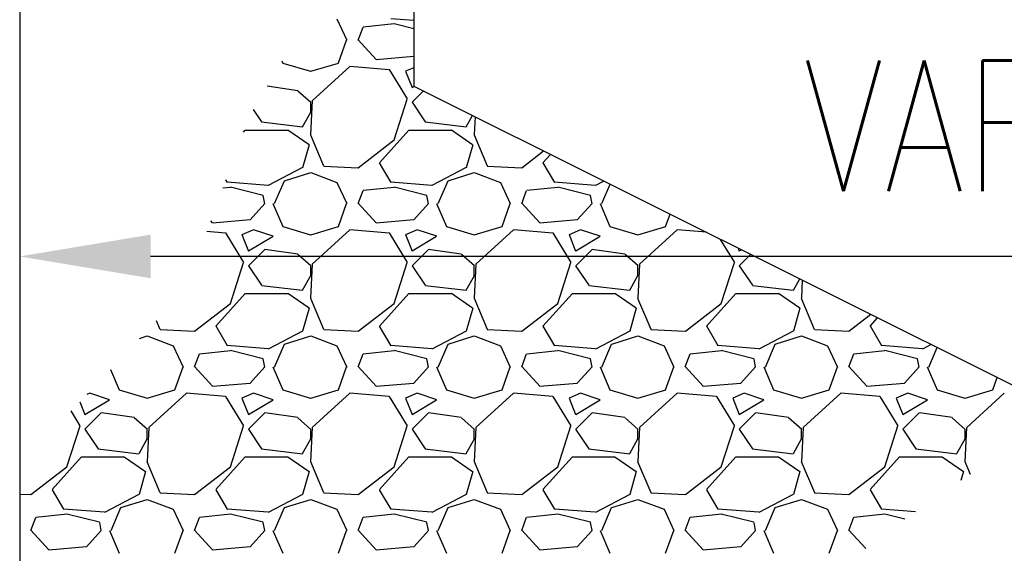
# Model space of a CAD drawing. Header units: inches. Extents: x -9715 to 32893, y -15613 to -1138.
# Tile 181 of 256: x 9253 to 9283, y -5791 to -5774. Entities that reach past the tile are written whole.
import ezdxf

# ---------------------------------------------------------------- set-up
doc = ezdxf.new("R2010")
doc.units = ezdxf.units.IN
doc.header["$MEASUREMENT"] = 0
doc.layers.get('0').update_dxf_attribs({"color": 252})
for name, color, linetype in [('S-ANNO-DIMS', 2, 'Continuous'), ('S-WALL-PATT', 1, 'Continuous'), ('S-WALL-RTWL', 2, 'Continuous')]:
    doc.layers.add(name, color=color, linetype=linetype)
doc.styles.add('125', font='romans.shx', dxfattribs={"width": 0.8, "height": 2})

# ---------------------------------------------------------------- blocks, each defined once
blk = doc.blocks.new('*X187')
at = {"color": 0}
for p, q in [((2282.401, 1321.946), (2283.301, 1319.996)), ((2289.453, 1321.797), (2287.345, 1321.966)), ((2284.347, 1320.004), (2284.797, 1321.204)), ((2287.655, 1321.492), (2284.805, 1321.192)), ((2289.453, 1321.054), (2287.647, 1321.505)), ((2282.544, 1317.908), (2283.294, 1320.008)), ((2285.996, 1318.234), (2284.346, 1320.034)), ((2289.445, 1318.503), (2285.995, 1318.203)), ((2289.453, 1318.511), (2289.447, 1318.505)), ((2277.359, 1318.091), (2277.439, 1317.903)), ((2277.443, 1317.894), (2279.993, 1317.144)), ((2280.003, 1317.146), (2282.553, 1317.896)), ((2283.599, 1317.598), (2280.149, 1314.449)), ((2287.202, 1317.293), (2283.602, 1317.593)), ((2288.875, 1314.607), (2287.225, 1317.307)), ((2289.453, 1317.472), (2288.699, 1317.149)), ((2288.695, 1317.15), (2289.295, 1315.65)), ((2278.809, 1315.353), (2275.993, 1315.776)), ((2289.299, 1315.652), (2289.491, 1315.767)), ((2280.022, 1314.279), (2278.822, 1315.329)), ((2287.651, 1310.844), (2288.851, 1314.594)), ((2290.342, 1315.342), (2289.299, 1314.299)), ((2274.736, 1313.644), (2275.496, 1312.504)), ((2280.143, 1314.457), (2279.993, 1311.307)), ((2280, 1313.4), (2280, 1314.3)), ((2289.296, 1314.304), (2290.496, 1312.504)), ((2279.258, 1312.053), (2280.008, 1313.403)), ((2294.258, 1312.053), (2294.837, 1313.094)), ((2295.073, 1312.976), (2294.993, 1311.307)), ((2275.502, 1312.496), (2279.252, 1312.046)), ((2290.502, 1312.496), (2294.252, 1312.046)), ((2273.83, 1311.569), (2273.997, 1311.755)), ((2274, 1311.75), (2277.9, 1311.75)), ((2277.896, 1311.772), (2279.846, 1310.422)), ((2279.981, 1311.328), (2281.181, 1308.478)), ((2286.297, 1308.755), (2288.997, 1311.755)), ((2289, 1311.75), (2292.9, 1311.75)), ((2292.896, 1311.772), (2294.846, 1310.422)), ((2294.981, 1311.328), (2296.181, 1308.478)), ((2279.856, 1310.398), (2279.256, 1308.298)), ((2284.352, 1308.293), (2287.652, 1310.843)), ((2294.856, 1310.398), (2294.256, 1308.298)), ((2299.352, 1308.292), (2301.351, 1309.837)), ((2301.297, 1308.755), (2301.986, 1309.52)), ((2279.25, 1308.3), (2276.1, 1306.65)), ((2281.196, 1308.446), (2284.346, 1308.296)), ((2287.372, 1306.943), (2286.322, 1308.743)), ((2294.25, 1308.3), (2291.1, 1306.65)), ((2296.196, 1308.446), (2299.346, 1308.296)), ((2302.372, 1306.943), (2301.322, 1308.743)), ((2277.601, 1307.099), (2280.001, 1307.849)), ((2279.997, 1307.85), (2282.397, 1306.95)), ((2292.601, 1307.099), (2295.001, 1307.849)), ((2294.997, 1307.85), (2297.397, 1306.95)), ((2272.655, 1306.492), (2271.936, 1306.417)), ((2272.372, 1306.943), (2272.223, 1307.198)), ((2276.095, 1306.666), (2272.345, 1306.966)), ((2275.647, 1305.755), (2272.647, 1306.505)), ((2276.694, 1304.998), (2277.594, 1307.098)), ((2282.401, 1306.946), (2283.301, 1304.996)), ((2287.655, 1306.492), (2284.805, 1306.192)), ((2291.095, 1306.666), (2287.345, 1306.966)), ((2290.647, 1305.755), (2287.647, 1306.505)), ((2291.694, 1304.998), (2292.594, 1307.098)), ((2297.401, 1306.946), (2298.301, 1304.996)), ((2302.655, 1306.492), (2299.805, 1306.192)), ((2306.095, 1306.666), (2302.345, 1306.966)), ((2305.647, 1305.755), (2302.647, 1306.505)), ((2306.894, 1307.066), (2306.1, 1306.65)), ((2306.694, 1304.998), (2307.459, 1306.783)), ((2275.8, 1304.991), (2275.65, 1305.741)), ((2284.347, 1305.004), (2284.797, 1306.204)), ((2290.8, 1304.991), (2290.65, 1305.741)), ((2299.347, 1305.004), (2299.797, 1306.204)), ((2305.8, 1304.991), (2305.65, 1305.741)), ((2275.797, 1305.005), (2274.447, 1303.505)), ((2276.539, 1305.003), (2277.439, 1302.903)), ((2282.544, 1302.908), (2283.294, 1305.008)), ((2285.996, 1303.234), (2284.346, 1305.034)), ((2290.797, 1305.005), (2289.447, 1303.505)), ((2291.539, 1305.003), (2292.439, 1302.903)), ((2297.544, 1302.908), (2298.294, 1305.008)), ((2300.996, 1303.234), (2299.346, 1305.034)), ((2305.797, 1305.005), (2304.447, 1303.505)), ((2306.539, 1305.003), (2307.439, 1302.903)), ((2312.544, 1302.908), (2312.948, 1304.039)), ((2270.996, 1303.234), (2270.832, 1303.413)), ((2274.445, 1303.503), (2270.995, 1303.203)), ((2277.443, 1302.894), (2279.993, 1302.144)), ((2280.003, 1302.146), (2282.553, 1302.896)), ((2289.446, 1303.503), (2285.996, 1303.203)), ((2292.443, 1302.894), (2294.993, 1302.144)), ((2295.003, 1302.146), (2297.553, 1302.896)), ((2304.446, 1303.503), (2300.996, 1303.203)), ((2307.443, 1302.894), (2309.993, 1302.144)), ((2310.003, 1302.146), (2312.553, 1302.896)), ((2272.202, 1302.293), (2270.473, 1302.437)), ((2273.875, 1299.607), (2272.225, 1302.307)), ((2273.695, 1302.15), (2274.295, 1300.65)), ((2274.749, 1302.599), (2273.699, 1302.149)), ((2274.299, 1300.652), (2276.549, 1302.002)), ((2276.553, 1302.002), (2274.753, 1302.602)), ((2283.599, 1302.598), (2280.149, 1299.448)), ((2287.202, 1302.293), (2283.602, 1302.593)), ((2288.875, 1299.607), (2287.225, 1302.307)), ((2288.695, 1302.15), (2289.295, 1300.65)), ((2289.749, 1302.599), (2288.699, 1302.149)), ((2289.299, 1300.652), (2291.549, 1302.002)), ((2291.553, 1302.002), (2289.753, 1302.602)), ((2298.599, 1302.598), (2295.149, 1299.448)), ((2302.202, 1302.293), (2298.602, 1302.593)), ((2303.876, 1299.607), (2302.226, 1302.307)), ((2303.695, 1302.15), (2304.295, 1300.65)), ((2304.749, 1302.599), (2303.699, 1302.149)), ((2304.299, 1300.652), (2306.549, 1302.002)), ((2306.553, 1302.002), (2304.753, 1302.602)), ((2313.599, 1302.598), (2310.149, 1299.448)), ((2316.287, 1302.369), (2313.602, 1302.593)), ((2318.876, 1299.607), (2317.584, 1301.721)), ((2275.799, 1300.799), (2274.299, 1299.299)), ((2278.809, 1300.353), (2275.809, 1300.803)), ((2280.021, 1299.279), (2278.821, 1300.329)), ((2290.799, 1300.799), (2289.299, 1299.299)), ((2293.809, 1300.353), (2290.809, 1300.803)), ((2295.022, 1299.279), (2293.822, 1300.329)), ((2305.799, 1300.799), (2304.299, 1299.299)), ((2308.809, 1300.353), (2305.809, 1300.803)), ((2310.022, 1299.279), (2308.822, 1300.329)), ((2319.187, 1300.919), (2319.295, 1300.65)), ((2319.299, 1300.652), (2319.491, 1300.767)), ((2320.342, 1300.342), (2319.299, 1299.299)), ((2272.651, 1295.844), (2273.851, 1299.594)), ((2274.296, 1299.304), (2275.496, 1297.504)), ((2280.143, 1299.457), (2279.993, 1296.307)), ((2280, 1298.4), (2280, 1299.3)), ((2287.651, 1295.844), (2288.851, 1299.594)), ((2289.296, 1299.304), (2290.496, 1297.504)), ((2295.143, 1299.457), (2294.993, 1296.307)), ((2295, 1298.4), (2295, 1299.3)), ((2302.651, 1295.843), (2303.851, 1299.593)), ((2304.296, 1299.304), (2305.496, 1297.504)), ((2310.143, 1299.457), (2309.993, 1296.307)), ((2310, 1298.4), (2310, 1299.3)), ((2317.651, 1295.843), (2318.851, 1299.593)), ((2319.296, 1299.304), (2320.496, 1297.504)), ((2279.258, 1297.053), (2280.008, 1298.403)), ((2294.258, 1297.053), (2295.008, 1298.403)), ((2309.258, 1297.053), (2310.008, 1298.403)), ((2275.502, 1297.496), (2279.252, 1297.046)), ((2290.502, 1297.496), (2294.252, 1297.046)), ((2305.502, 1297.496), (2309.252, 1297.046)), ((2320.502, 1297.496), (2324.252, 1297.046)), ((2324.258, 1297.053), (2324.837, 1298.094)), ((2325.072, 1297.976), (2324.993, 1296.307)), ((2271.297, 1293.755), (2273.997, 1296.755)), ((2274, 1296.75), (2277.9, 1296.75)), ((2277.896, 1296.772), (2279.846, 1295.422)), ((2286.297, 1293.755), (2288.997, 1296.755)), ((2289, 1296.75), (2292.9, 1296.75)), ((2292.896, 1296.772), (2294.846, 1295.422)), ((2301.297, 1293.755), (2303.997, 1296.755)), ((2304, 1296.75), (2307.9, 1296.75)), ((2307.896, 1296.772), (2309.846, 1295.422)), ((2316.297, 1293.755), (2318.997, 1296.755)), ((2319, 1296.75), (2322.9, 1296.75)), ((2322.896, 1296.772), (2324.846, 1295.422)), ((2269.352, 1293.293), (2272.652, 1295.843)), ((2279.981, 1296.328), (2281.181, 1293.478)), ((2284.352, 1293.292), (2287.652, 1295.842)), ((2294.981, 1296.328), (2296.181, 1293.478)), ((2299.352, 1293.292), (2302.652, 1295.842)), ((2309.981, 1296.328), (2311.181, 1293.478)), ((2314.352, 1293.292), (2317.652, 1295.842)), ((2324.98, 1296.328), (2326.18, 1293.478)), ((2279.856, 1295.398), (2279.256, 1293.298)), ((2294.856, 1295.398), (2294.256, 1293.298)), ((2309.856, 1295.398), (2309.256, 1293.298)), ((2324.856, 1295.398), (2324.256, 1293.298)), ((2329.352, 1293.292), (2331.351, 1294.837)), ((2265.845, 1294.275), (2266.181, 1293.478)), ((2331.297, 1293.755), (2331.986, 1294.52)), ((2266.196, 1293.446), (2269.346, 1293.296)), ((2272.372, 1291.943), (2271.322, 1293.743)), ((2279.25, 1293.3), (2276.1, 1291.65)), ((2281.196, 1293.446), (2284.346, 1293.296)), ((2287.372, 1291.943), (2286.322, 1293.743)), ((2294.25, 1293.3), (2291.1, 1291.65)), ((2296.196, 1293.446), (2299.346, 1293.296)), ((2302.372, 1291.943), (2301.322, 1293.743)), ((2309.25, 1293.3), (2306.1, 1291.65)), ((2311.196, 1293.446), (2314.346, 1293.296)), ((2317.372, 1291.943), (2316.322, 1293.743)), ((2324.25, 1293.3), (2321.1, 1291.65)), ((2326.196, 1293.446), (2329.346, 1293.296)), ((2332.372, 1291.943), (2331.322, 1293.743)), ((2264.301, 1292.63), (2265.001, 1292.849)), ((2264.997, 1292.85), (2267.397, 1291.95)), ((2276.694, 1289.998), (2277.594, 1292.098)), ((2277.601, 1292.099), (2280.001, 1292.849)), ((2279.997, 1292.85), (2282.397, 1291.95)), ((2291.694, 1289.998), (2292.594, 1292.098)), ((2292.601, 1292.099), (2295.001, 1292.849)), ((2294.997, 1292.85), (2297.397, 1291.95)), ((2306.694, 1289.998), (2307.594, 1292.098)), ((2307.601, 1292.099), (2310.001, 1292.849)), ((2309.997, 1292.85), (2312.397, 1291.95)), ((2321.694, 1289.998), (2322.594, 1292.098)), ((2322.601, 1292.099), (2325.001, 1292.849)), ((2324.997, 1292.85), (2327.397, 1291.95)), ((2336.893, 1292.066), (2336.1, 1291.65)), ((2267.401, 1291.946), (2268.301, 1289.996)), ((2269.347, 1290.003), (2269.797, 1291.203)), ((2272.655, 1291.492), (2269.805, 1291.192)), ((2276.095, 1291.666), (2272.345, 1291.966)), ((2275.647, 1290.755), (2272.647, 1291.505)), ((2282.401, 1291.946), (2283.301, 1289.996)), ((2284.347, 1290.004), (2284.797, 1291.204)), ((2287.655, 1291.492), (2284.805, 1291.192)), ((2291.095, 1291.666), (2287.345, 1291.966)), ((2290.647, 1290.755), (2287.647, 1291.505)), ((2297.401, 1291.946), (2298.301, 1289.996)), ((2299.347, 1290.004), (2299.797, 1291.204)), ((2302.655, 1291.492), (2299.805, 1291.192)), ((2306.095, 1291.666), (2302.345, 1291.966)), ((2305.647, 1290.755), (2302.647, 1291.505)), ((2312.401, 1291.946), (2313.301, 1289.996)), ((2314.347, 1290.004), (2314.797, 1291.204)), ((2317.655, 1291.492), (2314.805, 1291.192)), ((2321.095, 1291.666), (2317.345, 1291.966)), ((2320.647, 1290.755), (2317.647, 1291.505)), ((2327.401, 1291.946), (2328.301, 1289.996)), ((2329.347, 1290.004), (2329.797, 1291.204)), ((2332.655, 1291.492), (2329.805, 1291.192)), ((2336.095, 1291.666), (2332.345, 1291.966)), ((2335.647, 1290.755), (2332.647, 1291.505)), ((2336.694, 1289.998), (2337.459, 1291.783)), ((2275.8, 1289.991), (2275.65, 1290.741)), ((2290.8, 1289.991), (2290.65, 1290.741)), ((2305.8, 1289.991), (2305.65, 1290.741)), ((2320.8, 1289.991), (2320.65, 1290.741)), ((2335.8, 1289.991), (2335.65, 1290.741)), ((2261.632, 1289.787), (2262.439, 1287.903)), ((2267.544, 1287.908), (2268.294, 1290.008)), ((2270.996, 1288.234), (2269.346, 1290.034)), ((2275.797, 1290.005), (2274.447, 1288.505)), ((2276.539, 1290.003), (2277.439, 1287.903)), ((2282.544, 1287.908), (2283.294, 1290.008)), ((2285.996, 1288.234), (2284.346, 1290.034)), ((2290.797, 1290.005), (2289.447, 1288.505)), ((2291.539, 1290.003), (2292.439, 1287.903)), ((2297.544, 1287.908), (2298.294, 1290.008)), ((2300.996, 1288.234), (2299.346, 1290.034)), ((2305.797, 1290.005), (2304.447, 1288.505)), ((2306.539, 1290.003), (2307.439, 1287.903)), ((2312.544, 1287.908), (2313.294, 1290.008)), ((2315.996, 1288.234), (2314.346, 1290.034)), ((2320.797, 1290.005), (2319.447, 1288.505)), ((2321.539, 1290.003), (2322.439, 1287.903)), ((2327.544, 1287.908), (2328.294, 1290.008)), ((2330.996, 1288.234), (2329.346, 1290.034)), ((2335.797, 1290.005), (2334.447, 1288.505)), ((2336.539, 1290.003), (2337.439, 1287.903)), ((2274.446, 1288.503), (2270.996, 1288.203)), ((2289.446, 1288.503), (2285.996, 1288.203)), ((2304.446, 1288.503), (2300.996, 1288.203)), ((2319.446, 1288.503), (2315.996, 1288.203)), ((2334.446, 1288.503), (2330.996, 1288.203)), ((2342.544, 1287.908), (2342.948, 1289.039)), ((2259.749, 1287.599), (2259.463, 1287.476)), ((2261.553, 1287.002), (2259.753, 1287.602)), ((2262.444, 1287.894), (2264.994, 1287.144)), ((2265.003, 1287.146), (2267.553, 1287.896)), ((2268.599, 1287.598), (2265.149, 1284.448)), ((2272.202, 1287.293), (2268.602, 1287.593)), ((2274.749, 1287.599), (2273.699, 1287.149)), ((2276.553, 1287.002), (2274.753, 1287.602)), ((2277.443, 1287.894), (2279.993, 1287.144)), ((2280.003, 1287.146), (2282.553, 1287.896)), ((2283.599, 1287.598), (2280.149, 1284.448)), ((2287.202, 1287.293), (2283.602, 1287.593)), ((2289.749, 1287.599), (2288.699, 1287.149)), ((2291.553, 1287.002), (2289.753, 1287.602)), ((2292.443, 1287.894), (2294.993, 1287.144)), ((2295.003, 1287.146), (2297.553, 1287.896)), ((2298.599, 1287.598), (2295.149, 1284.448)), ((2302.202, 1287.293), (2298.602, 1287.593)), ((2304.749, 1287.599), (2303.699, 1287.149)), ((2306.553, 1287.002), (2304.753, 1287.602)), ((2307.443, 1287.894), (2309.993, 1287.144)), ((2310.003, 1287.146), (2312.553, 1287.896)), ((2313.599, 1287.598), (2310.149, 1284.448)), ((2317.202, 1287.293), (2313.602, 1287.593)), ((2319.749, 1287.599), (2318.699, 1287.149)), ((2321.553, 1287.002), (2319.753, 1287.602)), ((2322.443, 1287.894), (2324.993, 1287.144)), ((2325.003, 1287.146), (2327.553, 1287.896)), ((2328.599, 1287.598), (2325.149, 1284.448)), ((2332.202, 1287.293), (2328.602, 1287.593)), ((2334.75, 1287.599), (2333.699, 1287.149)), ((2336.553, 1287.002), (2334.753, 1287.602)), ((2337.443, 1287.894), (2339.993, 1287.144)), ((2340.003, 1287.146), (2342.553, 1287.896)), ((2343.599, 1287.598), (2340.149, 1284.448)), ((2258.833, 1286.805), (2259.295, 1285.65)), ((2259.299, 1285.652), (2261.549, 1287.002)), ((2273.875, 1284.607), (2272.225, 1287.307)), ((2273.695, 1287.15), (2274.295, 1285.65)), ((2274.299, 1285.652), (2276.549, 1287.002)), ((2288.875, 1284.607), (2287.225, 1287.307)), ((2288.695, 1287.15), (2289.295, 1285.65)), ((2289.299, 1285.652), (2291.549, 1287.002)), ((2303.875, 1284.607), (2302.225, 1287.307)), ((2303.695, 1287.15), (2304.295, 1285.65)), ((2304.299, 1285.652), (2306.549, 1287.002)), ((2318.876, 1284.607), (2317.226, 1287.307)), ((2318.695, 1287.15), (2319.295, 1285.65)), ((2319.299, 1285.652), (2321.549, 1287.002)), ((2333.876, 1284.607), (2332.226, 1287.307)), ((2333.695, 1287.15), (2334.295, 1285.65)), ((2334.299, 1285.652), (2336.549, 1287.002)), ((2258.875, 1284.607), (2258.045, 1285.965)), ((2260.799, 1285.799), (2259.299, 1284.299)), ((2263.809, 1285.353), (2260.809, 1285.803)), ((2275.799, 1285.799), (2274.299, 1284.299)), ((2278.809, 1285.353), (2275.809, 1285.803)), ((2290.799, 1285.799), (2289.299, 1284.299)), ((2293.809, 1285.353), (2290.809, 1285.803)), ((2305.799, 1285.799), (2304.299, 1284.299)), ((2308.809, 1285.353), (2305.809, 1285.803)), ((2320.799, 1285.799), (2319.299, 1284.299)), ((2323.809, 1285.353), (2320.809, 1285.803)), ((2335.799, 1285.799), (2334.299, 1284.299)), ((2338.809, 1285.353), (2335.809, 1285.803)), ((2265.021, 1284.279), (2263.821, 1285.329)), ((2280.021, 1284.279), (2278.821, 1285.329)), ((2295.021, 1284.279), (2293.821, 1285.329)), ((2310.022, 1284.279), (2308.822, 1285.329)), ((2325.022, 1284.279), (2323.822, 1285.329)), ((2340.022, 1284.279), (2338.822, 1285.329)), ((2257.651, 1280.844), (2258.851, 1284.594)), ((2259.297, 1284.304), (2260.497, 1282.504)), ((2265.143, 1284.457), (2264.993, 1281.307)), ((2265, 1283.4), (2265, 1284.3)), ((2272.651, 1280.844), (2273.851, 1284.594)), ((2274.297, 1284.304), (2275.497, 1282.504)), ((2280.143, 1284.457), (2279.993, 1281.307)), ((2280, 1283.4), (2280, 1284.3)), ((2287.651, 1280.843), (2288.851, 1284.593)), ((2289.296, 1284.304), (2290.496, 1282.504)), ((2295.143, 1284.457), (2294.993, 1281.307)), ((2295, 1283.4), (2295, 1284.3)), ((2302.651, 1280.843), (2303.851, 1284.593)), ((2304.296, 1284.304), (2305.496, 1282.504)), ((2310.143, 1284.457), (2309.993, 1281.307)), ((2310, 1283.4), (2310, 1284.3)), ((2317.651, 1280.843), (2318.851, 1284.593)), ((2319.296, 1284.304), (2320.496, 1282.504)), ((2325.143, 1284.457), (2324.993, 1281.307)), ((2325, 1283.4), (2325, 1284.3)), ((2332.651, 1280.843), (2333.851, 1284.593)), ((2334.296, 1284.304), (2335.496, 1282.504)), ((2340.143, 1284.457), (2339.993, 1281.307)), ((2340, 1283.4), (2340, 1284.3)), ((2264.258, 1282.053), (2265.008, 1283.403)), ((2279.258, 1282.053), (2280.008, 1283.403)), ((2294.258, 1282.053), (2295.008, 1283.403)), ((2309.258, 1282.053), (2310.008, 1283.403)), ((2324.258, 1282.053), (2325.008, 1283.403)), ((2339.258, 1282.053), (2340.008, 1283.403)), ((2260.502, 1282.496), (2264.252, 1282.046)), ((2275.502, 1282.496), (2279.252, 1282.046)), ((2290.502, 1282.496), (2294.252, 1282.046)), ((2305.502, 1282.496), (2309.252, 1282.046)), ((2320.502, 1282.496), (2324.252, 1282.046)), ((2335.502, 1282.496), (2339.252, 1282.046)), ((2256.297, 1278.755), (2258.997, 1281.755)), ((2259, 1281.75), (2262.9, 1281.75)), ((2262.896, 1281.771), (2264.846, 1280.421)), ((2264.981, 1281.328), (2266.181, 1278.478)), ((2271.297, 1278.755), (2273.997, 1281.755)), ((2274, 1281.75), (2277.9, 1281.75)), ((2277.896, 1281.772), (2279.846, 1280.422)), ((2279.981, 1281.328), (2281.181, 1278.478)), ((2286.297, 1278.755), (2288.997, 1281.755)), ((2289, 1281.75), (2292.9, 1281.75)), ((2292.896, 1281.772), (2294.846, 1280.422)), ((2294.981, 1281.328), (2296.181, 1278.478)), ((2301.297, 1278.755), (2303.997, 1281.755)), ((2304, 1281.75), (2307.9, 1281.75)), ((2307.896, 1281.772), (2309.846, 1280.422)), ((2309.981, 1281.328), (2311.181, 1278.478)), ((2316.297, 1278.755), (2318.997, 1281.755)), ((2319, 1281.75), (2322.9, 1281.75)), ((2322.896, 1281.772), (2324.846, 1280.422)), ((2324.981, 1281.328), (2326.181, 1278.478)), ((2331.297, 1278.755), (2333.997, 1281.755)), ((2334, 1281.75), (2337.9, 1281.75)), ((2337.896, 1281.772), (2339.846, 1280.422)), ((2339.98, 1281.328), (2340.469, 1280.168)), ((2254.352, 1278.293), (2257.652, 1280.843)), ((2264.856, 1280.398), (2264.256, 1278.298)), ((2269.352, 1278.292), (2272.652, 1280.842)), ((2279.856, 1280.398), (2279.256, 1278.298)), ((2284.352, 1278.292), (2287.652, 1280.842)), ((2294.856, 1280.398), (2294.256, 1278.298)), ((2299.352, 1278.292), (2302.652, 1280.842)), ((2309.856, 1280.398), (2309.256, 1278.298)), ((2314.352, 1278.292), (2317.652, 1280.842)), ((2324.856, 1280.398), (2324.256, 1278.298)), ((2329.352, 1278.292), (2332.652, 1280.842)), ((2339.856, 1280.398), (2339.624, 1279.587)), ((2257.372, 1276.943), (2256.322, 1278.743)), ((2266.196, 1278.446), (2269.346, 1278.296)), ((2272.372, 1276.943), (2271.322, 1278.743)), ((2281.196, 1278.446), (2284.346, 1278.296)), ((2287.372, 1276.943), (2286.322, 1278.743)), ((2296.196, 1278.446), (2299.346, 1278.296)), ((2302.372, 1276.943), (2301.322, 1278.743)), ((2311.196, 1278.446), (2314.346, 1278.296)), ((2317.372, 1276.943), (2316.322, 1278.743)), ((2326.196, 1278.446), (2329.346, 1278.296)), ((2332.372, 1276.943), (2331.322, 1278.743)), ((2253.316, 1278.345), (2254.346, 1278.296)), ((2264.25, 1278.3), (2261.1, 1276.65)), ((2262.601, 1277.099), (2265.001, 1277.849)), ((2264.997, 1277.85), (2267.397, 1276.95)), ((2279.25, 1278.3), (2276.1, 1276.65)), ((2277.601, 1277.099), (2280.001, 1277.849)), ((2279.997, 1277.85), (2282.397, 1276.95)), ((2294.25, 1278.3), (2291.1, 1276.65)), ((2292.601, 1277.099), (2295.001, 1277.849)), ((2294.997, 1277.85), (2297.397, 1276.95)), ((2309.25, 1278.3), (2306.1, 1276.65)), ((2307.601, 1277.099), (2310.001, 1277.849)), ((2309.997, 1277.85), (2312.397, 1276.95)), ((2324.25, 1278.3), (2321.1, 1276.65)), ((2322.601, 1277.099), (2325.001, 1277.849)), ((2324.997, 1277.85), (2327.397, 1276.95)), ((2261.095, 1276.665), (2257.345, 1276.965)), ((2261.694, 1274.998), (2262.594, 1277.098)), ((2267.401, 1276.946), (2268.301, 1274.996)), ((2276.095, 1276.665), (2272.345, 1276.965)), ((2276.694, 1274.998), (2277.594, 1277.098)), ((2282.401, 1276.946), (2283.301, 1274.996)), ((2291.095, 1276.665), (2287.345, 1276.965)), ((2291.694, 1274.998), (2292.594, 1277.098)), ((2297.401, 1276.946), (2298.301, 1274.996)), ((2306.095, 1276.665), (2302.345, 1276.965)), ((2306.694, 1274.998), (2307.594, 1277.098)), ((2312.401, 1276.946), (2313.301, 1274.996)), ((2321.095, 1276.665), (2317.345, 1276.965)), ((2321.694, 1274.998), (2322.594, 1277.098)), ((2327.401, 1276.946), (2328.301, 1274.996)), ((2335.455, 1276.717), (2332.345, 1276.965)), ((2254.347, 1275.003), (2254.797, 1276.203)), ((2257.655, 1276.493), (2254.805, 1276.193)), ((2260.647, 1275.755), (2257.647, 1276.505)), ((2260.8, 1274.991), (2260.65, 1275.741)), ((2269.347, 1275.003), (2269.797, 1276.203)), ((2272.655, 1276.493), (2269.805, 1276.193)), ((2275.647, 1275.755), (2272.647, 1276.505)), ((2275.8, 1274.991), (2275.65, 1275.741)), ((2284.347, 1275.004), (2284.797, 1276.204)), ((2287.655, 1276.493), (2284.805, 1276.193)), ((2290.647, 1275.755), (2287.647, 1276.505)), ((2290.8, 1274.991), (2290.65, 1275.741)), ((2299.347, 1275.004), (2299.797, 1276.204)), ((2302.655, 1276.493), (2299.805, 1276.193)), ((2305.647, 1275.755), (2302.647, 1276.505)), ((2305.8, 1274.991), (2305.65, 1275.741)), ((2314.347, 1275.004), (2314.797, 1276.204)), ((2317.655, 1276.493), (2314.805, 1276.193)), ((2320.647, 1275.755), (2317.647, 1276.505)), ((2320.8, 1274.991), (2320.65, 1275.741)), ((2329.347, 1275.004), (2329.797, 1276.204)), ((2332.655, 1276.493), (2329.805, 1276.193)), ((2334.481, 1276.047), (2332.647, 1276.505)), ((2255.996, 1273.233), (2254.346, 1275.033)), ((2260.797, 1275.005), (2259.447, 1273.505)), ((2261.54, 1275.003), (2262.44, 1272.903)), ((2267.544, 1272.908), (2268.294, 1275.008)), ((2270.996, 1273.233), (2269.346, 1275.033)), ((2275.797, 1275.005), (2274.447, 1273.505)), ((2276.539, 1275.003), (2277.439, 1272.903)), ((2282.544, 1272.908), (2283.294, 1275.008)), ((2285.996, 1273.234), (2284.346, 1275.034)), ((2290.797, 1275.005), (2289.447, 1273.505)), ((2291.539, 1275.003), (2292.439, 1272.903)), ((2297.544, 1272.908), (2298.294, 1275.008)), ((2300.996, 1273.234), (2299.346, 1275.034)), ((2305.797, 1275.005), (2304.447, 1273.505)), ((2306.539, 1275.003), (2307.439, 1272.903)), ((2312.544, 1272.908), (2313.294, 1275.008)), ((2315.996, 1273.234), (2314.346, 1275.034)), ((2320.797, 1275.005), (2319.447, 1273.505)), ((2321.539, 1275.003), (2322.439, 1272.903)), ((2327.544, 1272.908), (2328.294, 1275.008)), ((2330.907, 1273.331), (2329.346, 1275.034)), ((2259.446, 1273.503), (2255.996, 1273.203)), ((2274.446, 1273.503), (2270.996, 1273.203)), ((2289.446, 1273.503), (2285.996, 1273.203)), ((2304.446, 1273.503), (2300.996, 1273.203)), ((2319.446, 1273.503), (2315.996, 1273.203))]:
    blk.add_line(p, q, dxfattribs=at)

msp = doc.modelspace()

# ---------------------------------------------------------------- linework, layer by layer
at = {"layer": 'S-ANNO-DIMS'}
msp.add_line((9304.83429, -5781.49133), (9256.83429, -5781.49133), dxfattribs=at)
msp.add_solid([(9256.83429, -5782.15799), (9256.83429, -5780.82466), (9252.83429, -5781.49133)], dxfattribs=at)
at = {"layer": 'S-WALL-RTWL', "color": 3}
msp.add_line((9252.83429, -5553.00324), (9252.83429, -5810.67313), dxfattribs=at)
at = {"layer": 'S-WALL-RTWL', "color": 2}
for p, q in [((9264.87992, -5750.4411), (9264.87992, -5776.27953)), ((9264.87992, -5776.27953), (9311.72685, -5799.703))]:
    msp.add_line(p, q, dxfattribs=at)

# ---------------------------------------------------------------- block references
at = {"layer": 'S-WALL-PATT', "color": 1, "xscale": 0.3333333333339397, "yscale": 0.3333333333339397, "zscale": 0.3333333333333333}
msp.add_blockref('*X187', (8501.72905, -6214.87497), dxfattribs=at)

# ---------------------------------------------------------------- texts
at = {"layer": 'S-ANNO-DIMS', "style": '125', "width": 0.8}
msp.add_text('VARIES', height=4, dxfattribs=at).set_placement((9276.78064, -5779.49133))

doc.saveas('drawing.dxf')
